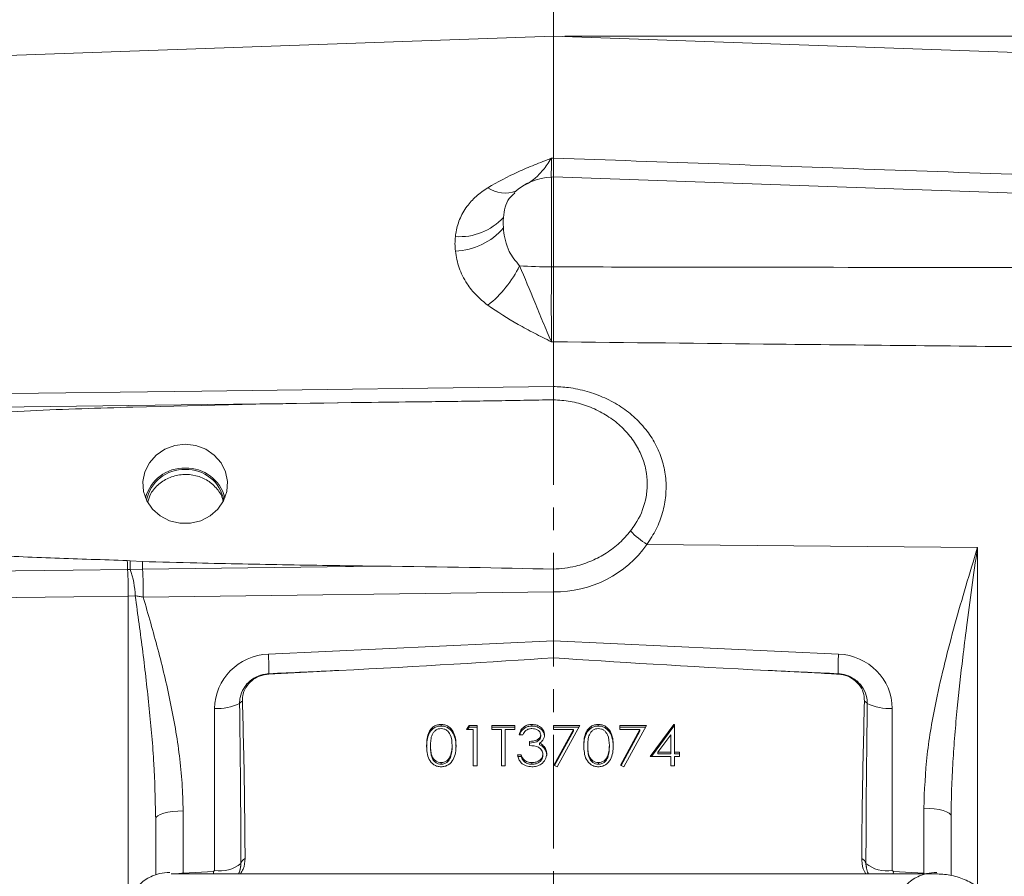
# Model space of a CAD drawing. Header units: inches. Extents: x 0.3 to 33.9, y 0.2 to 21.6.
# Tile 12 of 26: x 21 to 25.3, y 8.9 to 12.7. Entities that reach past the tile are written whole.
import ezdxf

# ---------------------------------------------------------------- set-up
doc = ezdxf.new("R2010")
doc.units = ezdxf.units.IN
doc.header["$MEASUREMENT"] = 0
doc.linetypes.add('CENTERX2', pattern=[0.8, 0.5, -0.1, 0.1, -0.1])
doc.layers.add('SLD-0', color=7, linetype='Continuous', lineweight=15)
doc.styles.add('SLDTEXTSTYLE0', font='TXT', dxfattribs={"width": 0.75})
doc.dimstyles.new('SLDDIMSTYLE0', dxfattribs={"dimtxt": 0.25, "dimasz": 0.13, "dimexe": 0, "dimexo": 0.0625, "dimgap": 0.0625, "dimtad": 0, "dimtih": 1, "dimtoh": 1, "dimrnd": 1e-09, "dimzin": 12, "dimdsep": 46, "dimtxsty": 'SLDTEXTSTYLE0', "dimsah": 1, "dimcen": 0.09, "dimadec": 0, "dimazin": 3, "dimtfac": 1, "dimtofl": 0, "dimtmove": 0, "dimatfit": 3, "dimfxl": 1, "dimfrac": 2, "dimtolj": 1, "dimtzin": 12, "dimarcsym": 0})

# ---------------------------------------------------------------- blocks, each defined once
blk = doc.blocks.new('_D_6')
at = {"layer": 'SLD-0'}
for p, q in [((25.8935, 12.5166), (25.8935, 13.5957)), ((24.2195, 13.5075), (24.1687, 13.5075)), ((24.1687, 13.5075), (24.1687, 13.1106)), ((24.993, 13.5075), (25.0437, 13.5075)), ((25.0437, 13.5075), (25.0437, 13.1106)), ((23.319, 13.4707), (24.0799, 13.4707)), ((25.8935, 13.4707), (25.1325, 13.4707)), ((24.1687, 13.1106), (24.2195, 13.1106)), ((25.0437, 13.1106), (24.993, 13.1106))]:
    blk.add_line(p, q, dxfattribs=at)
for points in [[(23.319, 13.4707), (23.449, 13.4507), (23.449, 13.4907)], [(25.8935, 13.4707), (25.7635, 13.4907), (25.7635, 13.4507)]]:
    blk.add_solid(points, dxfattribs=at)
at = {"layer": 'SLD-0', "char_height": 0.25, "attachment_point": 1, "style": 'SLDTEXTSTYLE0'}
for s, insert in [('2.57', (24.1814, 13.8805, -2.4475)), ('65.4', (24.283, 13.4329, -2.4475))]:
    blk.add_mtext(s, dxfattribs=dict(at, insert=insert))
blk = doc.blocks.new('_D_7')
at = {"layer": 'SLD-0'}
for p, q in [((27.3015, 11.1869), (27.3015, 14.7768)), ((24.8311, 14.6886), (24.7803, 14.6886)), ((24.7803, 14.6886), (24.7803, 14.2917)), ((25.7893, 14.6886), (25.8401, 14.6886)), ((25.8401, 14.6886), (25.8401, 14.2917)), ((23.319, 14.6518), (24.6916, 14.6518)), ((27.3015, 14.6518), (25.9289, 14.6518)), ((24.7803, 14.2917), (24.8311, 14.2917)), ((25.8401, 14.2917), (25.7893, 14.2917))]:
    blk.add_line(p, q, dxfattribs=at)
for points in [[(23.319, 14.6518), (23.449, 14.6318), (23.449, 14.6718)], [(27.3015, 14.6518), (27.1715, 14.6718), (27.1715, 14.6318)]]:
    blk.add_solid(points, dxfattribs=at)
at = {"layer": 'SLD-0', "char_height": 0.25, "attachment_point": 1, "style": 'SLDTEXTSTYLE0'}
for s, insert in [('3.98', (24.8854, 15.0616, -2.4475)), ('101.2', (24.8946, 14.614, -2.4475))]:
    blk.add_mtext(s, dxfattribs=dict(at, insert=insert))
blk = doc.blocks.new('_D_8')
at = {"layer": 'SLD-0'}
for p, q in [((18.751, 11.6936), (18.751, 13.5957)), ((20.5559, 13.5075), (20.5051, 13.5075)), ((20.5051, 13.5075), (20.5051, 13.1106)), ((21.5141, 13.5075), (21.5649, 13.5075)), ((21.5649, 13.5075), (21.5649, 13.1106)), ((18.751, 13.4707), (20.4163, 13.4707)), ((23.319, 13.4707), (21.6536, 13.4707)), ((20.5051, 13.1106), (20.5559, 13.1106)), ((21.5649, 13.1106), (21.5141, 13.1106))]:
    blk.add_line(p, q, dxfattribs=at)
for points in [[(18.751, 13.4707), (18.881, 13.4507), (18.881, 13.4907)], [(23.319, 13.4707), (23.189, 13.4907), (23.189, 13.4507)]]:
    blk.add_solid(points, dxfattribs=at)
at = {"layer": 'SLD-0', "char_height": 0.25, "attachment_point": 1, "style": 'SLDTEXTSTYLE0'}
for s, insert in [('4.57', (20.6101, 13.8805, -2.4475)), ('116.0', (20.6193, 13.4329, -2.4475))]:
    blk.add_mtext(s, dxfattribs=dict(at, insert=insert))
blk = doc.blocks.new('_D_9')
at = {"layer": 'SLD-0'}
for p, q in [((16.9793, 11.3298), (16.9793, 14.7768)), ((19.67, 14.6886), (19.6193, 14.6886)), ((19.6193, 14.6886), (19.6193, 14.2917)), ((20.6282, 14.6886), (20.679, 14.6886)), ((20.679, 14.6886), (20.679, 14.2917)), ((16.9793, 14.6518), (19.5305, 14.6518)), ((23.319, 14.6518), (20.7678, 14.6518)), ((19.6193, 14.2917), (19.67, 14.2917)), ((20.679, 14.2917), (20.6282, 14.2917))]:
    blk.add_line(p, q, dxfattribs=at)
for points in [[(16.9793, 14.6518), (17.1093, 14.6318), (17.1093, 14.6718)], [(23.319, 14.6518), (23.189, 14.6718), (23.189, 14.6318)]]:
    blk.add_solid(points, dxfattribs=at)
at = {"layer": 'SLD-0', "char_height": 0.25, "attachment_point": 1, "style": 'SLDTEXTSTYLE0'}
for s, insert in [('6.34', (19.7243, 15.0616, -2.4475)), ('161.0', (19.7335, 14.614, -2.4475))]:
    blk.add_mtext(s, dxfattribs=dict(at, insert=insert))
blk = doc.blocks.new('_D_11')
at = {"layer": 'SLD-0'}
for p, q in [((23.369, 12.6045), (30.951, 12.6045)), ((30.826, 12.6045), (30.826, 9.2256)), ((30.3469, 8.8515), (30.2962, 8.8515)), ((30.2962, 8.8515), (30.2962, 8.4547)), ((31.3051, 8.8515), (31.3559, 8.8515)), ((31.3559, 8.8515), (31.3559, 8.4547)), ((30.2962, 8.4547), (30.3469, 8.4547)), ((31.3559, 8.4547), (31.3051, 8.4547)), ((30.826, 5.0249), (30.826, 8.4039)), ((26.866, 5.0249), (30.951, 5.0249))]:
    blk.add_line(p, q, dxfattribs=at)
for points in [[(30.826, 12.6045), (30.806, 12.4745), (30.846, 12.4745)], [(30.826, 5.0249), (30.846, 5.1549), (30.806, 5.1549)]]:
    blk.add_solid(points, dxfattribs=at)
at = {"layer": 'SLD-0', "char_height": 0.25, "attachment_point": 1, "style": 'SLDTEXTSTYLE0'}
for s, insert in [('7.58', (30.4012, 9.2246, -2.4475)), ('192.5', (30.4104, 8.7769, -2.4475))]:
    blk.add_mtext(s, dxfattribs=dict(at, insert=insert))

msp = doc.modelspace()

# ---------------------------------------------------------------- linework, layer by layer
at = {"color": 7, "linetype": 'Continuous', "lineweight": 15}
for p, q in [((23.319, 12.6045), (19.7703, 12.4806)), ((25.5232, 12.5276), (23.319, 12.6045)), ((23.319, 12.0686), (23.319, 12.6045)), ((23.3102, 12.0683), (23.319, 12.0686)), ((23.319, 11.9856), (23.3102, 11.9853)), ((25.5232, 11.9086), (23.319, 11.9856)), ((23.319, 11.9856), (23.319, 11.5901)), ((23.3102, 11.5901), (23.319, 11.5901)), ((23.319, 11.2607), (23.3102, 11.2606)), ((23.319, 11.0641), (23.319, 11.2607)), ((23.319, 11.0641), (23.319, 11.064)), ((22.3724, 10.9923), (20.5701, 10.9695)), ((25.1848, 10.3555), (23.7306, 10.3695)), ((21.444, 10.2985), (21.457, 10.2976)), ((21.457, 10.2976), (21.5102, 10.2938)), ((22.5547, 10.2737), (21.5115, 10.2607)), ((21.5115, 10.2607), (21.4564, 10.2595)), ((21.479, 10.1432), (21.4483, 10.1421)), ((23.319, 10.1602), (21.5142, 10.1375)), ((23.319, 9.945), (23.319, 10.1602)), ((23.319, 10.1602), (23.319, 10.1602)), ((22.0646, 9.887), (23.319, 9.945)), ((23.319, 9.945), (24.5733, 9.887)), ((23.319, 9.945), (23.319, 9.8711)), ((22.3746, 9.815), (22.066, 9.7988)), ((21.8282, 8.9348), (21.8282, 9.6478)), ((24.8098, 9.6478), (24.8098, 8.9348)), ((22.8247, 9.5706), (22.8247, 9.5778)), ((23.2245, 9.5706), (23.2245, 9.5778)), ((23.5165, 9.5706), (23.5165, 9.5778)), ((23.7453, 9.4368), (23.849, 9.5778)), ((23.849, 9.5778), (23.8524, 9.5778)), ((23.849, 9.5706), (23.849, 9.5778)), ((23.8524, 9.5778), (23.8524, 9.4549)), ((22.9365, 9.555), (22.9477, 9.5732)), ((22.9658, 9.555), (22.9365, 9.555)), ((22.9409, 9.555), (22.9477, 9.566)), ((22.9477, 9.5732), (22.9828, 9.5732)), ((22.9477, 9.566), (22.9477, 9.5732)), ((22.9477, 9.566), (22.9828, 9.566)), ((22.9658, 9.3958), (22.9658, 9.555)), ((22.9828, 9.5732), (22.9828, 9.3958)), ((23.0486, 9.5732), (23.1485, 9.5732)), ((23.0486, 9.555), (23.0486, 9.5732)), ((23.0486, 9.566), (23.1485, 9.566)), ((23.09, 9.555), (23.0486, 9.555)), ((23.09, 9.3958), (23.09, 9.555)), ((23.107, 9.555), (23.107, 9.3958)), ((23.1485, 9.555), (23.107, 9.555)), ((23.1485, 9.5732), (23.1485, 9.555)), ((23.185, 9.5323), (23.1679, 9.5323)), ((23.2629, 9.5246), (23.2629, 9.5317)), ((23.319, 9.5732), (23.4359, 9.5732)), ((23.319, 9.555), (23.319, 9.5732)), ((23.319, 9.566), (23.432, 9.566)), ((23.407, 9.555), (23.319, 9.555)), ((23.3213, 9.3988), (23.407, 9.555)), ((23.3244, 9.3973), (23.407, 9.5478)), ((23.4359, 9.5732), (23.336, 9.3913)), ((23.407, 9.5478), (23.407, 9.555)), ((23.6113, 9.5732), (23.7282, 9.5732)), ((23.6113, 9.555), (23.6113, 9.5732)), ((23.6113, 9.566), (23.7243, 9.566)), ((23.6993, 9.555), (23.6113, 9.555)), ((23.6136, 9.3988), (23.6993, 9.555)), ((23.6167, 9.3973), (23.6993, 9.5478)), ((23.7282, 9.5732), (23.6283, 9.3913)), ((23.6993, 9.5478), (23.6993, 9.555)), ((23.7505, 9.4368), (23.849, 9.5706)), ((23.8354, 9.532), (23.7787, 9.4549)), ((23.8354, 9.4549), (23.8354, 9.532)), ((23.849, 9.5706), (23.8524, 9.5706)), ((23.2142, 9.4845), (23.2142, 9.5027)), ((23.2578, 9.488), (23.2578, 9.4952)), ((22.7782, 9.4773), (22.7782, 9.4845)), ((22.8732, 9.4773), (22.8732, 9.4845)), ((23.2727, 9.4398), (23.2727, 9.447)), ((23.2784, 9.4729), (23.2784, 9.48)), ((23.47, 9.4773), (23.47, 9.4845)), ((23.565, 9.4773), (23.565, 9.4845)), ((23.7787, 9.4549), (23.8354, 9.4549)), ((23.7787, 9.4478), (23.7787, 9.4549)), ((23.7787, 9.4478), (23.8354, 9.4478)), ((23.8354, 9.4478), (23.8354, 9.4549)), ((23.8524, 9.4549), (23.8744, 9.4549)), ((23.8524, 9.4478), (23.8524, 9.4549)), ((23.8524, 9.4478), (23.8744, 9.4478)), ((23.8744, 9.4549), (23.8744, 9.4368)), ((22.8252, 9.4023), (22.8252, 9.4095)), ((22.866, 9.4328), (22.866, 9.4399)), ((23.1606, 9.4436), (23.1777, 9.4436)), ((23.1606, 9.4364), (23.1777, 9.4364)), ((23.1777, 9.4364), (23.1777, 9.4436)), ((23.1926, 9.4119), (23.1926, 9.4191)), ((23.2243, 9.4023), (23.2243, 9.4095)), ((23.517, 9.4023), (23.517, 9.4095)), ((23.5578, 9.4328), (23.5578, 9.4399)), ((23.8354, 9.4368), (23.7453, 9.4368)), ((23.8354, 9.3958), (23.8354, 9.4368)), ((23.8524, 9.4368), (23.8524, 9.3958)), ((23.8744, 9.4368), (23.8524, 9.4368)), ((22.9828, 9.3958), (22.9658, 9.3958)), ((23.107, 9.3958), (23.09, 9.3958)), ((23.336, 9.3913), (23.3213, 9.3988)), ((23.6283, 9.3913), (23.6136, 9.3988)), ((23.8524, 9.3958), (23.8354, 9.3958)), ((21.6896, 9.1973), (21.6896, 8.9238)), ((24.9483, 8.9238), (24.9483, 9.2094)), ((21.569, 9.1628), (21.5685, 9.1779)), ((21.569, 8.9166), (21.569, 9.1628)), ((25.069, 9.1749), (25.069, 8.9129)), ((21.6896, 8.9238), (21.8233, 8.93)), ((21.8233, 8.93), (21.8282, 8.9348)), ((24.6941, 8.9664), (24.6957, 8.952)), ((24.6961, 8.9525), (24.697, 8.9455)), ((24.7017, 8.9272), (24.7046, 8.9206)), ((24.8098, 8.9348), (24.8146, 8.93)), ((24.8146, 8.93), (24.9483, 8.9238)), ((25.0003, 8.9206), (21.6366, 8.9206))]:
    msp.add_line(p, q, dxfattribs=at)
at = {"color": 8, "linetype": 'Continuous', "lineweight": 15}
for p, q in [((23.3102, 11.9853), (23.3102, 11.5901)), ((25.1848, 10.3555), (25.1848, 8.8634)), ((21.4483, 8.8598), (21.4483, 10.1421)), ((21.8233, 8.93), (21.8237, 8.9206)), ((24.8146, 8.93), (24.8142, 8.9206)), ((21.6896, 8.9238), (21.6897, 8.9206)), ((24.9483, 8.9238), (24.9482, 8.9206))]:
    msp.add_line(p, q, dxfattribs=at)
at = {"color": 7, "linetype": 'Continuous', "lineweight": 15, "flags": 128}
for points in [[(20.5732, 11.0287), (20.813, 11.0318), (21.7724, 11.0442), (23.319, 11.0641)], [(21.699, 10.8098), (21.6525, 10.8043), (21.609, 10.7882), (21.5711, 10.7626), (21.5413, 10.7289), (21.5214, 10.6894), (21.5126, 10.6464), (21.5156, 10.6028), (21.53, 10.5613), (21.5551, 10.5244), (21.5892, 10.4945), (21.6302, 10.4734), (21.6756, 10.4625), (21.7224, 10.4625), (21.7677, 10.4734), (21.8087, 10.4945), (21.8428, 10.5244), (21.8679, 10.5613), (21.8824, 10.6028), (21.8853, 10.6464), (21.8766, 10.6894), (21.8566, 10.7289), (21.8268, 10.7626), (21.7889, 10.7882), (21.7454, 10.8043), (21.699, 10.8098)], [(21.4455, 10.2597), (21.2056, 10.2567), (20.5703, 10.2487)], [(21.4483, 10.1421), (21.2085, 10.1392), (20.5732, 10.1312)], [(21.6896, 9.1973), (21.6658, 9.1964), (21.6431, 9.1943), (21.6223, 9.191), (21.6041, 9.1868), (21.5891, 9.1816), (21.5781, 9.1757), (21.5713, 9.1694), (21.569, 9.1628)], [(24.9483, 9.2094), (24.9721, 9.2085), (24.9948, 9.2064), (25.0157, 9.2032), (25.0339, 9.1989), (25.0488, 9.1937), (25.0599, 9.1879), (25.0667, 9.1815), (25.069, 9.1749)]]:
    msp.add_lwpolyline(points, dxfattribs=at)
at = {"color": 7, "linetype": 'Continuous', "lineweight": 15}
for centre, radius, start, end in [((23.319, 11.7354), 0.25, 92, 133.4921), ((22.9071, 11.9815), 0.2586, 265.6604, 317.8805), ((22.8775, 11.9487), 0.2895, 271.9958, 319.9014), ((22.7102, 11.8226), 0.5134, 308.5679, 333.654), ((23.3117, 13.7323), 2.1422, 266.2144, 269.9615), ((21.6941, 10.5304), 0.1752, 88.3931, 165.6461), ((21.7039, 10.5304), 0.1752, 14.3539, 91.6069), ((21.694, 10.5313), 0.1681, 88.311, 169.0106), ((21.7039, 10.5313), 0.1681, 10.9894, 91.689), ((23.9508, 10.7144), 0.4092, 224.3358, 237.4492), ((23.1519, 10.3451), 1.7085, 181.563, 182.8635), ((22.3328, 10.2646), 0.8764, 177.8467, 180.3377), ((23.2523, 10.3441), 1.7428, 181.6543, 182.7451), ((18.683, 10.1336), 2.7654, 0.1765, 2.6133), ((21.1179, 10.1333), 0.3611, 1.5614, 20.4406), ((18.5828, 10.1342), 2.9314, 0.0644, 2.473), ((21.0123, 9.8247), 1.0542, 358.695, 3.3913), ((25.6257, 9.8247), 1.0542, 176.6087, 181.305), ((22.0824, 9.7982), 0.0164, 171.5853, 177.889), ((24.5555, 9.7982), 0.0164, 2.111, 8.4147), ((21.8421, 9.8575), 0.2102, 266.1926, 297.0837), ((21.977, 9.6333), 0.054, 119.6035, 136.6224), ((24.6609, 9.6333), 0.054, 43.3776, 60.3965), ((24.7958, 9.8575), 0.2102, 242.9163, 273.8074), ((21.9748, 8.958), 0.0321, 113.2504, 164.7463), ((24.6631, 8.958), 0.0321, 15.2537, 66.7496), ((21.8523, 9.0742), 0.1414, 260.1841, 310.3535), ((24.7857, 9.0742), 0.1414, 229.6465, 279.8159)]:
    msp.add_arc(centre, radius, start, end, dxfattribs=at)
at = {"color": 8, "linetype": 'Continuous', "lineweight": 15}
msp.add_arc((23.1066, 12.0486), 0.134, 235.2393, 290.6814, dxfattribs=at)
at = {"color": 7, "linetype": 'Continuous', "lineweight": 15}
for centre, major_axis, ratio, start_param, end_param in [((23.3148, 10.6427), (0.4929, -0.0872), 0.962793, 4.889568, 5.863291), ((21.3633, 10.1687), (3.4254, 0), 0.032706, 0.963213, 1.21557), ((22.0732, 9.6509), (0.2415, 0.0428), 0.962793, 1.4369, 2.97279), ((24.5648, 9.6509), (0.2415, -0.0428), 0.962793, 0.168803, 1.704693), ((20.982, 9.8702), (3.1511, 0.1027), 0.035536, 5.168987, 5.546744), ((25.656, 9.8702), (3.1511, -0.1027), 0.035536, 3.878034, 4.255791), ((-10.9079, 8.395), (75.3191, 3.441), 0.001485, 5.165463, 5.170022), ((57.5459, 8.395), (75.3191, -3.441), 0.001485, 4.254756, 4.259315), ((21.824, 8.758), (0.0043, 2.6055), 0.046027, 4.792529, 5.070198), ((24.814, 8.758), (-0.0043, 2.6055), 0.046027, 1.212987, 1.490656)]:
    msp.add_ellipse(centre, major_axis=major_axis, ratio=ratio, start_param=start_param, end_param=end_param, dxfattribs=at)
at = {"color": 8, "linetype": 'Continuous', "lineweight": 15}
msp.add_ellipse((21.694, 8.869), major_axis=(0.1249, 0.0102), ratio=0.438104, start_param=1.569865, end_param=1.771679, dxfattribs=at)
at = {"color": 7, "linetype": 'Continuous', "lineweight": 15}
for points, knots in [([(23.0303, 11.9385), (23.0736, 11.9626), (23.1391, 11.9989), (23.2355, 12.0391), (23.285, 12.0586), (23.31, 12.0682), (23.3102, 12.0683)], [0, 0, 0, 0, 0.493398, 0.745029, 0.997453, 1, 1, 1, 1]), ([(23.319, 12.0686), (23.319, 12.0537), (23.319, 12.0236), (23.319, 11.9946), (23.319, 11.987), (23.319, 11.9833)], [0, 0, 0, 0, 0.3299517, 0.6700504, 1, 1, 1, 1]), ([(23.319, 12.0686), (23.8047, 12.0516), (24.5395, 12.0258), (25.2742, 11.9999), (25.5232, 11.9912)], [0, 0, 0, 0, 0.661168, 1, 1, 1, 1]), ([(22.8875, 11.7237), (22.8881, 11.7282), (22.8912, 11.7537), (22.9039, 11.7996), (22.9345, 11.8542), (22.9767, 11.9015), (23.0122, 11.926), (23.0303, 11.9385)], [0, 0, 0, 0, 0.054789, 0.306864, 0.566571, 0.779999, 1, 1, 1, 1]), ([(23.0989, 11.7623), (23.0992, 11.7588), (23.1006, 11.7406), (23.1068, 11.7058), (23.1244, 11.6501), (23.1532, 11.6154), (23.1702, 11.5947)], [0, 0, 0, 0, 0.0616032, 0.3284686, 0.6011933, 1, 1, 1, 1]), ([(23.0303, 11.4212), (23.0127, 11.4354), (22.9771, 11.4643), (22.9339, 11.52), (22.9002, 11.586), (22.8918, 11.6346), (22.8875, 11.6594)], [0, 0, 0, 0, 0.21336, 0.43352, 0.711269, 1, 1, 1, 1]), ([(23.1702, 11.5947), (23.1927, 11.5411), (23.2281, 11.4568), (23.2736, 11.3453), (23.2978, 11.2885), (23.3101, 11.2608), (23.3102, 11.2606)], [0, 0, 0, 0, 0.458943, 0.721865, 0.99767, 1, 1, 1, 1]), ([(23.3102, 11.5901), (23.3101, 11.5624), (23.3098, 11.5062), (23.3097, 11.4215), (23.3098, 11.3374), (23.3101, 11.2865), (23.3102, 11.2606)], [0, 0, 0, 0, 0.239385, 0.485722, 0.738731, 1, 1, 1, 1]), ([(23.319, 11.5901), (23.319, 11.5616), (23.319, 11.5037), (23.319, 11.4183), (23.319, 11.3352), (23.319, 11.2858), (23.319, 11.2607)], [0, 0, 0, 0, 0.246215, 0.500001, 0.746214, 1, 1, 1, 1]), ([(23.319, 11.5901), (23.7081, 11.5894), (24.4429, 11.5881), (25.1776, 11.5877), (25.5232, 11.5875)], [0, 0, 0, 0, 0.5296757, 1, 1, 1, 1]), ([(23.3102, 11.2606), (23.31, 11.2607), (23.285, 11.2733), (23.2355, 11.2983), (23.1391, 11.3488), (23.0736, 11.3923), (23.0303, 11.4212)], [0, 0, 0, 0, 0.002547, 0.254971, 0.506602, 1, 1, 1, 1]), ([(25.5232, 11.2374), (25.1172, 11.2417), (24.3825, 11.2494), (23.6477, 11.2572), (23.319, 11.2607)], [0, 0, 0, 0, 0.55255, 1, 1, 1, 1]), ([(23.319, 11.064), (23.319, 11.0584), (23.3189, 11.0471), (23.3189, 11.0327), (23.3189, 11.0208), (23.3188, 11.0109), (23.3189, 11.0075), (23.3189, 11.0056)], [0, 0, 0, 0, 0.188169, 0.381797, 0.569966, 0.763589, 1, 1, 1, 1]), ([(23.319, 11.064), (23.3411, 11.0629), (23.3912, 11.0602), (23.4678, 11.0438), (23.5459, 11.0155), (23.6175, 10.976), (23.6804, 10.927), (23.7328, 10.8691), (23.7736, 10.8044), (23.8012, 10.734), (23.8154, 10.66), (23.8153, 10.5841), (23.8011, 10.5087), (23.7737, 10.4356), (23.745, 10.3916), (23.7306, 10.3695)], [0, 0, 0, 0, 0.063203, 0.143144, 0.223081, 0.302355, 0.381619, 0.459397, 0.53716, 0.614037, 0.690903, 0.767944, 0.844988, 0.922487, 1, 1, 1, 1]), ([(22.6688, 10.9959), (22.7127, 10.9964), (22.843, 10.9979), (23.0597, 11.0009), (23.2325, 11.0041), (23.3189, 11.0056)], [0, 0, 0, 0, 0.202655, 0.601325, 1, 1, 1, 1]), ([(23.3189, 11.0056), (23.3437, 11.0039), (23.3934, 11.0005), (23.4656, 10.9808), (23.5332, 10.9505), (23.5939, 10.9101), (23.6456, 10.8608), (23.6862, 10.8053), (23.7147, 10.7448), (23.7304, 10.6834), (23.7334, 10.6222), (23.723, 10.5452), (23.6953, 10.4791), (23.6652, 10.4382), (23.6581, 10.4285)], [0, 0, 0, 0, 0.0858368, 0.1716603, 0.257757, 0.3438404, 0.4276757, 0.5114763, 0.5910345, 0.6705586, 0.7435491, 0.8165434, 0.9565238, 1, 1, 1, 1]), ([(22.6688, 10.9959), (22.5888, 10.995), (22.1888, 10.9903), (21.6385, 10.979), (21.018, 10.9597), (20.7178, 10.941), (20.5677, 10.9317)], [0, 0, 0, 0, 0.114153, 0.570777, 0.785343, 1, 1, 1, 1]), ([(21.8645, 10.5619), (21.8643, 10.5631), (21.8621, 10.5821), (21.8402, 10.6146), (21.8001, 10.6523), (21.7466, 10.6747), (21.6881, 10.6797), (21.6306, 10.6667), (21.5816, 10.637), (21.5469, 10.5985), (21.5381, 10.5686), (21.5344, 10.5561)], [0, 0, 0, 0, 0.0088779, 0.1367719, 0.2650893, 0.3938682, 0.522663, 0.6511272, 0.7793712, 0.9076799, 1, 1, 1, 1]), ([(23.6581, 10.4285), (23.6427, 10.4106), (23.6115, 10.3744), (23.5534, 10.3305), (23.4883, 10.2956), (23.4257, 10.2748), (23.3686, 10.2636), (23.3355, 10.2616), (23.3188, 10.2607)], [0, 0, 0, 0, 0.185043, 0.375456, 0.559982, 0.750094, 0.874229, 1, 1, 1, 1]), ([(24.9483, 9.2094), (24.9517, 9.288), (24.9585, 9.4461), (25.0071, 9.7165), (25.0831, 10.0193), (25.1505, 10.2428), (25.1846, 10.3549), (25.1848, 10.3555)], [0, 0, 0, 0, 0.200948, 0.404035, 0.700761, 0.998253, 1, 1, 1, 1]), ([(25.1848, 10.3555), (25.1847, 10.3549), (25.1764, 10.2966), (25.16, 10.1801), (25.1383, 10.0194), (25.1161, 9.8424), (25.0986, 9.6844), (25.0848, 9.5311), (25.0764, 9.413), (25.0703, 9.2942), (25.0694, 9.2147), (25.069, 9.1749)], [0, 0, 0, 0, 0.001807, 0.15205, 0.302443, 0.41559, 0.604323, 0.70305, 0.80184, 0.900865, 1, 1, 1, 1]), ([(20.5677, 10.3393), (20.6475, 10.3338), (20.8333, 10.321), (21.1255, 10.3087), (21.3378, 10.3019), (21.444, 10.2985)], [0, 0, 0, 0, 0.273565, 0.6367475, 1, 1, 1, 1]), ([(21.5102, 10.2938), (21.5902, 10.2917), (21.7372, 10.2878), (21.9512, 10.2832), (22.2194, 10.2782), (22.4206, 10.2755), (22.5547, 10.2737)], [0, 0, 0, 0, 0.22972, 0.422285, 0.614853, 1, 1, 1, 1]), ([(21.4564, 10.2595), (21.4547, 10.2595), (21.4511, 10.2597), (21.4475, 10.2597), (21.4455, 10.2597)], [0, 0, 0, 0, 0.44896, 1, 1, 1, 1]), ([(23.3188, 10.2607), (23.3188, 10.2573), (23.3188, 10.2505), (23.3188, 10.2372), (23.3189, 10.2204), (23.3189, 10.2004), (23.3189, 10.18), (23.319, 10.1668), (23.319, 10.1602)], [0, 0, 0, 0, 0.114538, 0.230247, 0.419935, 0.615121, 0.80481, 1, 1, 1, 1]), ([(21.5142, 10.1375), (21.5083, 10.1387), (21.4964, 10.141), (21.4848, 10.1425), (21.479, 10.1432)], [0, 0, 0, 0, 0.49659, 1, 1, 1, 1]), ([(21.5142, 10.1375), (21.5361, 10.0614), (21.58, 9.9091), (21.6264, 9.7159), (21.6564, 9.5591), (21.6742, 9.4396), (21.6869, 9.3189), (21.6887, 9.2379), (21.6896, 9.1973)], [0, 0, 0, 0, 0.247483, 0.495276, 0.620837, 0.746572, 0.873077, 1, 1, 1, 1]), ([(21.9378, 9.6704), (21.9383, 9.6791), (21.9397, 9.7021), (21.9529, 9.7339), (21.9771, 9.7647), (22.0094, 9.788), (22.042, 9.7987), (22.0614, 9.8003), (22.0662, 9.8006)], [0, 0, 0, 0, 0.133792, 0.349994, 0.507744, 0.714733, 0.929626, 1, 1, 1, 1]), ([(22.066, 9.7988), (22.0524, 9.7969), (22.0253, 9.7929), (21.99, 9.7713), (21.9639, 9.7409), (21.9513, 9.7086), (21.9506, 9.6879), (21.9504, 9.6802)], [0, 0, 0, 0, 0.215697, 0.431707, 0.649625, 0.869325, 1, 1, 1, 1]), ([(24.5719, 9.7988), (24.567, 9.7991), (24.542, 9.8005), (24.4391, 9.806), (24.3412, 9.811), (24.2634, 9.815)], [0, 0, 0, 0, 0.048249, 0.242972, 1, 1, 1, 1]), ([(24.5718, 9.8006), (24.5837, 9.7992), (24.6095, 9.796), (24.64, 9.7803), (24.6678, 9.7572), (24.6896, 9.7266), (24.6994, 9.6939), (24.7, 9.6749), (24.7001, 9.6704)], [0, 0, 0, 0, 0.1755626, 0.3775028, 0.4926897, 0.7110126, 0.9299565, 1, 1, 1, 1]), ([(24.6876, 9.6802), (24.6866, 9.6933), (24.6847, 9.7194), (24.6644, 9.7547), (24.6337, 9.7817), (24.6007, 9.7958), (24.5795, 9.798), (24.5719, 9.7988)], [0, 0, 0, 0, 0.2202113, 0.4405799, 0.6609968, 0.8801334, 1, 1, 1, 1]), ([(21.9504, 9.6802), (21.9523, 9.6131), (21.9589, 9.3822), (21.9608, 9.1513), (21.9622, 8.9875)], [0, 0, 0, 0, 0.290691, 1, 1, 1, 1]), ([(24.6758, 8.9875), (24.6758, 8.9983), (24.6762, 9.0804), (24.6781, 9.3113), (24.6838, 9.5314), (24.6876, 9.6802)], [0, 0, 0, 0, 0.0467735, 0.3555451, 1, 1, 1, 1]), ([(22.7611, 9.4844), (22.7614, 9.4948), (22.7619, 9.5155), (22.7687, 9.541), (22.7805, 9.5588), (22.7928, 9.5694), (22.808, 9.5765), (22.8191, 9.5773), (22.8247, 9.5778)], [0, 0, 0, 0, 0.250526, 0.500164, 0.625273, 0.750198, 0.875111, 1, 1, 1, 1]), ([(22.8247, 9.5778), (22.8303, 9.5773), (22.8414, 9.5765), (22.8619, 9.5672), (22.88, 9.5462), (22.8893, 9.5157), (22.8899, 9.4949), (22.8903, 9.4844)], [0, 0, 0, 0, 0.125169, 0.250336, 0.498865, 0.749016, 1, 1, 1, 1]), ([(23.1679, 9.5323), (23.1701, 9.5391), (23.1745, 9.5527), (23.189, 9.5678), (23.2066, 9.5764), (23.2185, 9.5773), (23.2245, 9.5778)], [0, 0, 0, 0, 0.280288, 0.55968, 0.779747, 1, 1, 1, 1]), ([(23.2245, 9.5778), (23.2322, 9.577), (23.2476, 9.5754), (23.266, 9.564), (23.2777, 9.5486), (23.2792, 9.5373), (23.28, 9.5317)], [0, 0, 0, 0, 0.280085, 0.559868, 0.780099, 1, 1, 1, 1]), ([(23.4529, 9.4844), (23.4532, 9.4948), (23.4537, 9.5155), (23.4605, 9.541), (23.4723, 9.5588), (23.4846, 9.5694), (23.4998, 9.5765), (23.5109, 9.5773), (23.5165, 9.5778)], [0, 0, 0, 0, 0.2505259, 0.5001642, 0.6252727, 0.7501982, 0.8751106, 1, 1, 1, 1]), ([(23.5165, 9.5778), (23.5221, 9.5773), (23.5332, 9.5765), (23.5537, 9.5672), (23.5718, 9.5462), (23.5811, 9.5157), (23.5817, 9.4949), (23.582, 9.4844)], [0, 0, 0, 0, 0.125169, 0.250336, 0.498865, 0.749016, 1, 1, 1, 1]), ([(22.7611, 9.4773), (22.7614, 9.4876), (22.7619, 9.5083), (22.7687, 9.5339), (22.7805, 9.5516), (22.7928, 9.5622), (22.808, 9.5693), (22.8191, 9.5702), (22.8247, 9.5706)], [0, 0, 0, 0, 0.250526, 0.500164, 0.625273, 0.750198, 0.875111, 1, 1, 1, 1]), ([(22.8252, 9.5596), (22.8209, 9.5592), (22.8122, 9.5583), (22.8006, 9.5521), (22.7914, 9.5434), (22.783, 9.529), (22.7787, 9.5088), (22.7784, 9.4926), (22.7782, 9.4845)], [0, 0, 0, 0, 0.124874, 0.249889, 0.374726, 0.499789, 0.7495, 1, 1, 1, 1]), ([(22.8247, 9.5706), (22.8303, 9.5702), (22.8414, 9.5693), (22.8619, 9.5601), (22.88, 9.539), (22.8893, 9.5086), (22.8899, 9.4877), (22.8903, 9.4773)], [0, 0, 0, 0, 0.125169, 0.250336, 0.498865, 0.749016, 1, 1, 1, 1]), ([(22.8732, 9.4845), (22.8725, 9.501), (22.8714, 9.5257), (22.8537, 9.55), (22.8383, 9.5583), (22.8296, 9.5591), (22.8252, 9.5596)], [0, 0, 0, 0, 0.500072, 0.749021, 0.874598, 1, 1, 1, 1]), ([(23.1709, 9.5323), (23.1723, 9.5366), (23.1761, 9.5477), (23.1891, 9.5606), (23.2066, 9.5693), (23.2185, 9.5702), (23.2245, 9.5706)], [0, 0, 0, 0, 0.198851, 0.509857, 0.754824, 1, 1, 1, 1]), ([(23.2247, 9.5596), (23.2198, 9.5592), (23.2099, 9.5585), (23.1942, 9.5496), (23.1885, 9.5388), (23.185, 9.5323)], [0, 0, 0, 0, 0.280636, 0.5603644, 1, 1, 1, 1]), ([(23.2142, 9.5027), (23.225, 9.5036), (23.2411, 9.505), (23.2568, 9.5154), (23.2622, 9.5243), (23.2627, 9.5292), (23.2629, 9.5317)], [0, 0, 0, 0, 0.499418, 0.749016, 0.874544, 1, 1, 1, 1]), ([(23.2245, 9.5706), (23.2322, 9.5698), (23.2476, 9.5683), (23.266, 9.5569), (23.2777, 9.5414), (23.2792, 9.5301), (23.28, 9.5245)], [0, 0, 0, 0, 0.280085, 0.559868, 0.780099, 1, 1, 1, 1]), ([(23.2629, 9.5317), (23.262, 9.5364), (23.26, 9.5457), (23.2455, 9.5572), (23.2326, 9.5587), (23.2247, 9.5596)], [0, 0, 0, 0, 0.278859, 0.560074, 1, 1, 1, 1]), ([(23.28, 9.5317), (23.2797, 9.5276), (23.2791, 9.5194), (23.2722, 9.5058), (23.2633, 9.4992), (23.2578, 9.4952)], [0, 0, 0, 0, 0.280508, 0.560792, 1, 1, 1, 1]), ([(23.4529, 9.4773), (23.4532, 9.4876), (23.4537, 9.5083), (23.4605, 9.5339), (23.4723, 9.5516), (23.4846, 9.5622), (23.4998, 9.5693), (23.5109, 9.5702), (23.5165, 9.5706)], [0, 0, 0, 0, 0.2505259, 0.5001642, 0.6252727, 0.7501982, 0.8751106, 1, 1, 1, 1]), ([(23.517, 9.5596), (23.5127, 9.5592), (23.504, 9.5583), (23.4924, 9.5521), (23.4832, 9.5434), (23.4748, 9.529), (23.4705, 9.5088), (23.4702, 9.4926), (23.47, 9.4845)], [0, 0, 0, 0, 0.124874, 0.249889, 0.374726, 0.499789, 0.7495, 1, 1, 1, 1]), ([(23.5165, 9.5706), (23.5221, 9.5702), (23.5332, 9.5693), (23.5537, 9.5601), (23.5718, 9.539), (23.5811, 9.5086), (23.5817, 9.4877), (23.582, 9.4773)], [0, 0, 0, 0, 0.125169, 0.250336, 0.498865, 0.749016, 1, 1, 1, 1]), ([(23.565, 9.4845), (23.5643, 9.501), (23.5632, 9.5257), (23.5455, 9.55), (23.5301, 9.5583), (23.5214, 9.5591), (23.517, 9.5596)], [0, 0, 0, 0, 0.500072, 0.749021, 0.874598, 1, 1, 1, 1]), ([(23.2142, 9.4955), (23.225, 9.4965), (23.2411, 9.4979), (23.2568, 9.5083), (23.2622, 9.5171), (23.2627, 9.5221), (23.2629, 9.5246)], [0, 0, 0, 0, 0.499418, 0.749016, 0.874544, 1, 1, 1, 1]), ([(23.2578, 9.4952), (23.2622, 9.493), (23.2701, 9.4892), (23.2759, 9.4828), (23.2784, 9.48)], [0, 0, 0, 0, 0.559795, 1, 1, 1, 1]), ([(23.2578, 9.488), (23.2622, 9.4858), (23.2701, 9.482), (23.2759, 9.4757), (23.2784, 9.4729)], [0, 0, 0, 0, 0.559795, 1, 1, 1, 1]), ([(22.8247, 9.3913), (22.8191, 9.3917), (22.808, 9.3925), (22.7879, 9.4018), (22.7701, 9.423), (22.762, 9.4534), (22.7614, 9.4741), (22.7611, 9.4844)], [0, 0, 0, 0, 0.1251812, 0.250351, 0.4987777, 0.7489456, 1, 1, 1, 1]), ([(22.7782, 9.4845), (22.7784, 9.4764), (22.7787, 9.4602), (22.7837, 9.4361), (22.7968, 9.4189), (22.8122, 9.4108), (22.8209, 9.4099), (22.8252, 9.4095)], [0, 0, 0, 0, 0.251085, 0.501371, 0.749628, 0.874877, 1, 1, 1, 1]), ([(22.7782, 9.4773), (22.7784, 9.4692), (22.7787, 9.453), (22.7837, 9.4289), (22.7968, 9.4117), (22.8122, 9.4036), (22.8209, 9.4027), (22.8252, 9.4023)], [0, 0, 0, 0, 0.251085, 0.501371, 0.749628, 0.874877, 1, 1, 1, 1]), ([(22.8903, 9.4844), (22.8899, 9.474), (22.8893, 9.4532), (22.8801, 9.4227), (22.8618, 9.4018), (22.8414, 9.3925), (22.8303, 9.3917), (22.8247, 9.3913)], [0, 0, 0, 0, 0.2510019, 0.5011378, 0.7496117, 0.8748068, 1, 1, 1, 1]), ([(22.866, 9.4399), (22.8684, 9.4481), (22.8728, 9.4627), (22.8731, 9.4778), (22.8732, 9.4845)], [0, 0, 0, 0, 0.559599, 1, 1, 1, 1]), ([(22.866, 9.4328), (22.8684, 9.4409), (22.8728, 9.4555), (22.8731, 9.4707), (22.8732, 9.4773)], [0, 0, 0, 0, 0.5595988, 1, 1, 1, 1]), ([(23.2727, 9.447), (23.2724, 9.4501), (23.2719, 9.4563), (23.2659, 9.4675), (23.2483, 9.4827), (23.2278, 9.4838), (23.2142, 9.4845)], [0, 0, 0, 0, 0.125587, 0.251191, 0.500605, 1, 1, 1, 1]), ([(23.2897, 9.4485), (23.2884, 9.4398), (23.2856, 9.4224), (23.2678, 9.4033), (23.2461, 9.3929), (23.2314, 9.3918), (23.224, 9.3913)], [0, 0, 0, 0, 0.279304, 0.558838, 0.779277, 1, 1, 1, 1]), ([(23.2243, 9.4095), (23.2309, 9.4099), (23.2441, 9.4107), (23.26, 9.4199), (23.2708, 9.4325), (23.2721, 9.4422), (23.2727, 9.447)], [0, 0, 0, 0, 0.2805991, 0.5601509, 0.7803026, 1, 1, 1, 1]), ([(23.2784, 9.48), (23.282, 9.4746), (23.2886, 9.4649), (23.2894, 9.4535), (23.2897, 9.4485)], [0, 0, 0, 0, 0.5594191, 1, 1, 1, 1]), ([(23.2784, 9.4729), (23.282, 9.4674), (23.2886, 9.4577), (23.2894, 9.4464), (23.2897, 9.4414)], [0, 0, 0, 0, 0.559419, 1, 1, 1, 1]), ([(23.5165, 9.3913), (23.5109, 9.3917), (23.4998, 9.3925), (23.4796, 9.4018), (23.4619, 9.423), (23.4538, 9.4534), (23.4532, 9.4741), (23.4529, 9.4844)], [0, 0, 0, 0, 0.1251812, 0.250351, 0.4987777, 0.7489456, 1, 1, 1, 1]), ([(23.47, 9.4845), (23.4702, 9.4764), (23.4705, 9.4602), (23.4755, 9.4361), (23.4886, 9.4189), (23.504, 9.4108), (23.5127, 9.4099), (23.517, 9.4095)], [0, 0, 0, 0, 0.251085, 0.501371, 0.749628, 0.874877, 1, 1, 1, 1]), ([(23.47, 9.4773), (23.4702, 9.4692), (23.4705, 9.453), (23.4755, 9.4289), (23.4886, 9.4117), (23.504, 9.4036), (23.5127, 9.4027), (23.517, 9.4023)], [0, 0, 0, 0, 0.251085, 0.501371, 0.749628, 0.874877, 1, 1, 1, 1]), ([(23.582, 9.4844), (23.5817, 9.474), (23.5811, 9.4532), (23.5719, 9.4227), (23.5536, 9.4018), (23.5332, 9.3925), (23.5221, 9.3917), (23.5165, 9.3913)], [0, 0, 0, 0, 0.2510019, 0.5011378, 0.7496117, 0.8748068, 1, 1, 1, 1]), ([(23.5578, 9.4399), (23.5602, 9.4481), (23.5645, 9.4627), (23.5649, 9.4778), (23.565, 9.4845)], [0, 0, 0, 0, 0.5595988, 1, 1, 1, 1]), ([(23.5578, 9.4328), (23.5602, 9.4409), (23.5645, 9.4555), (23.5649, 9.4707), (23.565, 9.4773)], [0, 0, 0, 0, 0.559599, 1, 1, 1, 1]), ([(22.8252, 9.4095), (22.8304, 9.4101), (22.8408, 9.4113), (22.8569, 9.4214), (22.8625, 9.4329), (22.866, 9.4399)], [0, 0, 0, 0, 0.280257, 0.560781, 1, 1, 1, 1]), ([(22.8252, 9.4023), (22.8304, 9.4029), (22.8408, 9.4041), (22.8569, 9.4142), (22.8625, 9.4257), (22.866, 9.4328)], [0, 0, 0, 0, 0.280257, 0.560781, 1, 1, 1, 1]), ([(23.224, 9.3913), (23.2153, 9.392), (23.1979, 9.3934), (23.1773, 9.407), (23.1654, 9.4249), (23.1622, 9.4374), (23.1606, 9.4436)], [0, 0, 0, 0, 0.279886, 0.558979, 0.779263, 1, 1, 1, 1]), ([(23.1777, 9.4436), (23.1794, 9.4384), (23.1825, 9.4292), (23.1895, 9.4222), (23.1926, 9.4191)], [0, 0, 0, 0, 0.560694, 1, 1, 1, 1]), ([(23.1777, 9.4364), (23.1794, 9.4313), (23.1825, 9.4221), (23.1895, 9.415), (23.1926, 9.4119)], [0, 0, 0, 0, 0.560694, 1, 1, 1, 1]), ([(23.1926, 9.4191), (23.198, 9.4159), (23.2078, 9.4102), (23.2193, 9.4097), (23.2243, 9.4095)], [0, 0, 0, 0, 0.558748, 1, 1, 1, 1]), ([(23.1926, 9.4119), (23.198, 9.4087), (23.2078, 9.403), (23.2193, 9.4025), (23.2243, 9.4023)], [0, 0, 0, 0, 0.558748, 1, 1, 1, 1]), ([(23.2243, 9.4023), (23.2309, 9.4027), (23.2441, 9.4035), (23.26, 9.4127), (23.2708, 9.4254), (23.2721, 9.435), (23.2727, 9.4398)], [0, 0, 0, 0, 0.280599, 0.560151, 0.780303, 1, 1, 1, 1]), ([(23.517, 9.4095), (23.5222, 9.4101), (23.5326, 9.4113), (23.5486, 9.4214), (23.5543, 9.4329), (23.5578, 9.4399)], [0, 0, 0, 0, 0.280257, 0.560781, 1, 1, 1, 1]), ([(23.517, 9.4023), (23.5222, 9.4029), (23.5326, 9.4041), (23.5486, 9.4142), (23.5543, 9.4257), (23.5578, 9.4328)], [0, 0, 0, 0, 0.280257, 0.560781, 1, 1, 1, 1]), ([(21.9622, 8.9875), (21.9612, 8.9716), (21.9597, 8.9476), (21.9462, 8.9275), (21.9416, 8.9206)], [0, 0, 0, 0, 0.66017, 1, 1, 1, 1]), ([(24.694, 8.9206), (24.6939, 8.9208), (24.6835, 8.9331), (24.6777, 8.9573), (24.6762, 8.9801), (24.6758, 8.9875)], [0, 0, 0, 0, 0.007444, 0.678133, 1, 1, 1, 1]), ([(21.631, 8.9267), (21.6158, 8.9257), (21.5944, 8.9244), (21.5644, 8.9155), (21.5399, 8.905), (21.5132, 8.8879), (21.4887, 8.8653), (21.4678, 8.837), (21.4534, 8.8035), (21.4462, 8.7786), (21.4466, 8.7655), (21.4467, 8.7651)], [0, 0, 0, 0, 0.165471, 0.231837, 0.342109, 0.457172, 0.581399, 0.712532, 0.850269, 0.994964, 1, 1, 1, 1]), ([(21.9423, 8.9523), (21.9423, 8.9507), (21.9425, 8.9401), (21.9372, 8.9296), (21.9328, 8.9206)], [0, 0, 0, 0, 0.14785, 1, 1, 1, 1]), ([(21.9345, 8.9206), (21.9347, 8.9209), (21.9379, 8.9262), (21.9385, 8.9326), (21.9391, 8.9387)], [0, 0, 0, 0, 0.0452295, 1, 1, 1, 1]), ([(21.9425, 8.9522), (21.9428, 8.9532), (21.9442, 8.9578), (21.944, 8.9627), (21.9438, 8.9664)], [0, 0, 0, 0, 0.2182875, 1, 1, 1, 1]), ([(24.7055, 8.9206), (24.7041, 8.9229), (24.6979, 8.9329), (24.6965, 8.9437), (24.6954, 8.952)], [0, 0, 0, 0, 0.221808, 1, 1, 1, 1]), ([(25.006, 8.9267), (24.9908, 8.9257), (24.9694, 8.9244), (24.9394, 8.9155), (24.9149, 8.905), (24.8882, 8.8879), (24.8637, 8.8653), (24.8428, 8.837), (24.8284, 8.8035), (24.8212, 8.7786), (24.8216, 8.7655), (24.8217, 8.7651)], [0, 0, 0, 0, 0.165471, 0.231837, 0.342109, 0.457172, 0.581399, 0.712532, 0.850269, 0.994964, 1, 1, 1, 1]), ([(25.2355, 8.819), (25.2195, 8.8345), (25.1874, 8.8655), (25.1281, 8.8971), (25.0649, 8.917), (25.0216, 8.9193), (25.0003, 8.9204)], [0, 0, 0, 0, 0.2567611, 0.5107314, 0.7594849, 1, 1, 1, 1])]:
    msp.add_open_spline(points, degree=3, knots=knots, dxfattribs=at)
at = {"color": 8, "linetype": 'Continuous', "lineweight": 15}
for points, knots in [([(23.3102, 12.0683), (23.3101, 12.0681), (23.2978, 12.0487), (23.2736, 12.0152), (23.235, 11.974), (23.2069, 11.9579), (23.1917, 11.9491)], [0, 0, 0, 0, 0.002735, 0.326485, 0.635112, 1, 1, 1, 1]), ([(23.3102, 12.0683), (23.3102, 12.0673), (23.3101, 12.0509), (23.3098, 12.0226), (23.3097, 11.9952), (23.3097, 11.9814), (23.3099, 11.9828), (23.31, 11.9832)], [0, 0, 0, 0, 0.0165863, 0.2937973, 0.57906, 0.8641645, 1, 1, 1, 1]), ([(23.1489, 11.9142), (23.1401, 11.9066), (23.119, 11.8883), (23.1052, 11.8525), (23.101, 11.823), (23.0989, 11.8081)], [0, 0, 0, 0, 0.261082, 0.624978, 1, 1, 1, 1]), ([(21.5685, 9.1779), (21.5667, 9.2536), (21.5631, 9.4105), (21.5413, 9.65), (21.513, 9.8965), (21.4903, 10.0609), (21.479, 10.1432)], [0, 0, 0, 0, 0.23203, 0.48043, 0.739937, 1, 1, 1, 1])]:
    msp.add_open_spline(points, degree=3, knots=knots, dxfattribs=at)
at = {"color": 7, "linetype": 'Continuous', "lineweight": 15}
for points in [[(23.0989, 11.8081), (23.0985, 11.8007), (23.0976, 11.7859), (23.0985, 11.7701), (23.0989, 11.7623)], [(22.8875, 11.6594), (22.8867, 11.6702), (22.885, 11.6918), (22.8867, 11.7131), (22.8875, 11.7237)]]:
    msp.add_open_spline(points, degree=3, dxfattribs=at)
at = {"layer": 'SLD-0', "linetype": 'CENTERX2', "lineweight": 0}
msp.add_line((23.319, 15.9322), (23.319, 2.501), dxfattribs=at)

# ---------------------------------------------------------------- dimensions: what is measured, and where the dimension line sits
at = {"layer": 'SLD-0'}
for base, p2, picture, middle in [((16.9793, 14.6518), (16.9793, 11.2798), '_D_9', (20.1491, 14.6518)), ((18.751, 13.4707), (18.751, 11.6436), '_D_8', (21.035, 13.4707)), ((25.8935, 13.4707), (25.8935, 12.4666), '_D_6', (24.6062, 13.4707)), ((27.3015, 14.6518), (27.3015, 11.1369), '_D_7', (25.3102, 14.6518))]:
    dim = msp.add_linear_dim(base=base, p1=(23.319, 15.9322), p2=p2, dimstyle='SLDDIMSTYLE0', dxfattribs=at)
    dim.commit()
    dim.dimension.update_dxf_attribs({"geometry": picture, "text_midpoint": middle, "dimtype": 160})
dim = msp.add_linear_dim(base=(30.826, 12.6045), p1=(26.816, 5.0249), p2=(23.319, 12.6045), angle=90, dimstyle='SLDDIMSTYLE0', dxfattribs=at)
dim.commit()
dim.dimension.update_dxf_attribs({"geometry": '_D_11', "text_midpoint": (30.826, 8.8147), "dimtype": 160})

doc.saveas('drawing.dxf')
